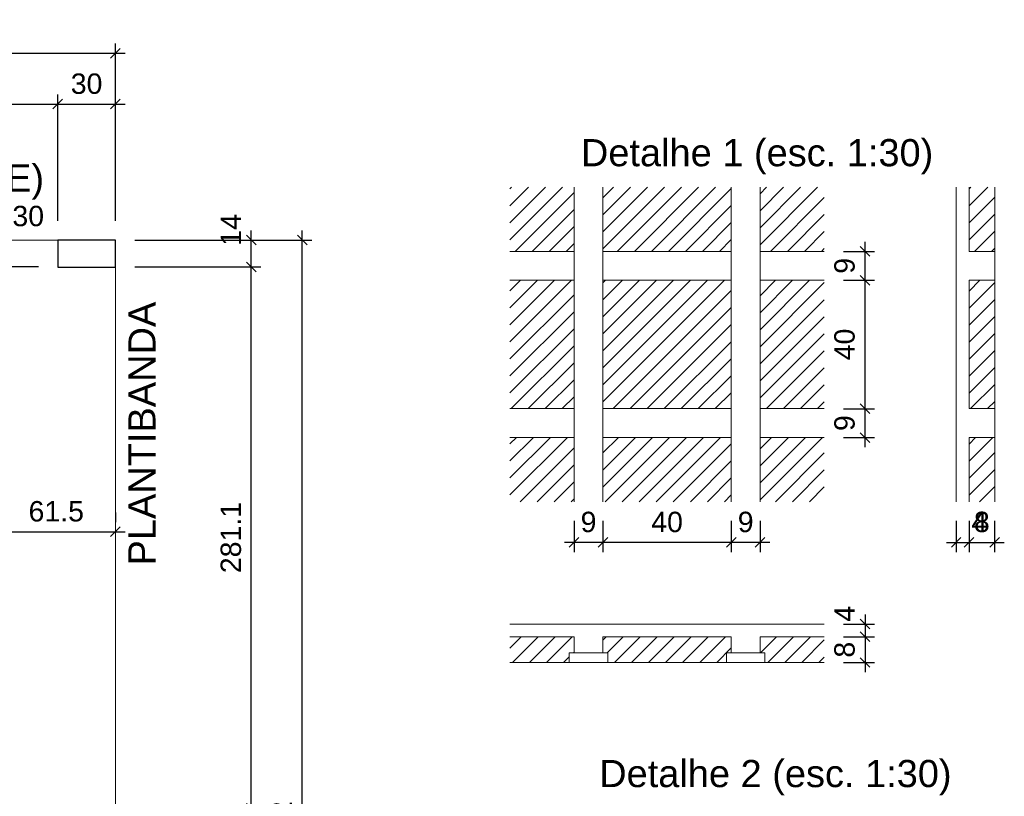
# Model space of a CAD drawing. Header units: millimetres. Extents: x 1852 to 2571, y -668 to -390.
# Tile 51 of 84: x 2315.71 to 2325.94, y -619.57 to -611.5. Entities that reach past the tile are written whole.
import ezdxf

# ---------------------------------------------------------------- set-up
doc = ezdxf.new("R2010")
doc.units = ezdxf.units.MM
for name, color, linetype, lineweight in [('FO-Cotas', 5, 'Continuous', 5), ('FO-Hachuras das lajes', 1, 'Continuous', 20), ('FO-Pilares', 4, 'Continuous', 30), ('FO-Textos das lajes', 3, 'Continuous', 20), ('FO-Textos dos pilares', 7, 'Continuous', 5), ('FO-Títulos', 1, 'Continuous', 20), ('FO-Vigas', 1, 'Continuous', 20)]:
    doc.layers.add(name, color=color, linetype=linetype, lineweight=lineweight)
doc.styles.add('ARIAL', font='arial.ttf')
doc.styles.get("Standard").update_dxf_attribs({"font": 'arial.ttf'})
doc.dimstyles.new('UM_30.000000', dxfattribs={"dimtxt": 0.18, "dimasz": 0.1, "dimexe": 0.1, "dimexo": 0.2, "dimgap": 0, "dimtad": 1, "dimtih": 1, "dimtoh": 1, "dimdec": 1, "dimlfac": 30, "dimzin": 0, "dimdsep": 46, "dimtxsty": 'Standard', "dimcen": 0.09, "dimdle": 0.1, "dimadec": 1, "dimazin": 2, "dimtfac": 1, "dimtdec": 4, "dimtofl": 0, "dimtmove": 0, "dimatfit": 3, "dimfxl": 1, "dimtolj": 1, "dimarcsym": 0})
doc.dimstyles.new('UM_50.000000', dxfattribs={"dimtxt": 0.18, "dimasz": 0.1, "dimexe": 0.1, "dimexo": 0.2, "dimgap": 0, "dimtad": 1, "dimtih": 1, "dimtoh": 1, "dimdec": 1, "dimlfac": 50, "dimzin": 0, "dimdsep": 46, "dimtxsty": 'Standard', "dimcen": 0.09, "dimdle": 0.1, "dimadec": 1, "dimazin": 2, "dimtfac": 1, "dimtdec": 4, "dimtofl": 0, "dimtmove": 0, "dimatfit": 3, "dimfxl": 1, "dimtolj": 1, "dimarcsym": 0})
pattern_1 = [(45, (2277.68165, -592.55964), (-0.08838835, 0.08838835), [])]

# ---------------------------------------------------------------- blocks, each defined once
blk = doc.blocks.new('_Oblique')
at = {"color": 0, "linetype": 'ByBlock', "lineweight": -2}
blk.add_line((-0.5, -0.5), (0.5, 0.5), dxfattribs=at)
blk = doc.blocks.new('*D1625')
at = {"layer": 'FO-Cotas', "color": 0, "lineweight": -2, "transparency": 16777216}
for p, q in [((2306.517, -613.592), (2306.517, -612.28)), ((2316.1, -613.592), (2316.1, -612.28)), ((2306.417, -612.38), (2316.2, -612.38))]:
    blk.add_line(p, q, dxfattribs=at)
at = {"layer": 'FO-Cotas', "color": 0, "lineweight": -2, "transparency": 16777216, "xscale": 0.1, "yscale": 0.1, "zscale": 0.1, "rotation": 180}
blk.add_blockref('_Oblique', (2306.517, -612.38), dxfattribs=at)
at = {"layer": 'FO-Cotas', "color": 0, "lineweight": -2, "transparency": 16777216, "xscale": 0.1, "yscale": 0.1, "zscale": 0.1}
blk.add_blockref('_Oblique', (2316.1, -612.38), dxfattribs=at)
at = {"layer": 'FO-Cotas', "color": 7, "transparency": 16777216, "insert": (2311.308, -612.169), "char_height": 0.2118, "attachment_point": 5, "rotation": 0.0057, "style": 'ARIAL'}
blk.add_mtext('\\A1;479.1', dxfattribs=at)
blk = doc.blocks.new('*D1626')
at = {"layer": 'FO-Cotas', "color": 0, "lineweight": -2, "transparency": 16777216}
for p, q in [((2316.1, -613.592), (2316.1, -612.28)), ((2316.7, -613.592), (2316.7, -612.28)), ((2316, -612.38), (2316.8, -612.38))]:
    blk.add_line(p, q, dxfattribs=at)
at = {"layer": 'FO-Cotas', "color": 0, "lineweight": -2, "transparency": 16777216, "xscale": 0.1, "yscale": 0.1, "zscale": 0.1, "rotation": 180}
blk.add_blockref('_Oblique', (2316.1, -612.38), dxfattribs=at)
at = {"layer": 'FO-Cotas', "color": 0, "lineweight": -2, "transparency": 16777216, "xscale": 0.1, "yscale": 0.1, "zscale": 0.1}
blk.add_blockref('_Oblique', (2316.7, -612.38), dxfattribs=at)
at = {"layer": 'FO-Cotas', "color": 7, "transparency": 16777216, "insert": (2316.4, -612.169), "char_height": 0.2118, "attachment_point": 5, "rotation": 0.0057, "style": 'ARIAL'}
blk.add_mtext('\\A1;30', dxfattribs=at)
blk = doc.blocks.new('*D1627')
at = {"layer": 'FO-Cotas', "color": 0, "lineweight": -2, "transparency": 16777216}
for p, q in [((2277.259, -613.592), (2277.259, -611.751)), ((2316.7, -613.592), (2316.7, -611.751)), ((2277.159, -611.851), (2316.8, -611.851))]:
    blk.add_line(p, q, dxfattribs=at)
at = {"layer": 'FO-Cotas', "color": 0, "lineweight": -2, "transparency": 16777216, "xscale": 0.1, "yscale": 0.1, "zscale": 0.1, "rotation": 180}
blk.add_blockref('_Oblique', (2277.259, -611.851), dxfattribs=at)
at = {"layer": 'FO-Cotas', "color": 0, "lineweight": -2, "transparency": 16777216, "xscale": 0.1, "yscale": 0.1, "zscale": 0.1}
blk.add_blockref('_Oblique', (2316.7, -611.851), dxfattribs=at)
at = {"layer": 'FO-Cotas', "color": 7, "transparency": 16777216, "insert": (2296.979, -611.639), "char_height": 0.2118, "attachment_point": 5, "rotation": 0.0057, "style": 'ARIAL'}
blk.add_mtext('\\A1;1972', dxfattribs=at)
blk = doc.blocks.new('*D1653')
at = {"layer": 'FO-Cotas', "color": 0, "lineweight": -2, "transparency": 16777216}
for p, q in [((2318.112, -619.794), (2318.112, -613.972)), ((2316.9, -614.072), (2318.212, -614.072)), ((2316.9, -619.694), (2318.212, -619.694))]:
    blk.add_line(p, q, dxfattribs=at)
at = {"layer": 'FO-Cotas', "color": 0, "lineweight": -2, "transparency": 16777216, "xscale": 0.1, "yscale": 0.1, "zscale": 0.1}
for p, rotation in [((2318.112, -614.072), 90), ((2318.112, -619.694), 270)]:
    blk.add_blockref('_Oblique', p, dxfattribs=dict(at, rotation=rotation))
at = {"layer": 'FO-Cotas', "color": 7, "transparency": 16777216, "insert": (2317.9, -616.883), "char_height": 0.2118, "attachment_point": 5, "rotation": 90, "style": 'ARIAL'}
blk.add_mtext('\\A1;281.1', dxfattribs=at)
blk = doc.blocks.new('*D1654')
at = {"layer": 'FO-Cotas', "color": 0, "lineweight": -2, "transparency": 16777216}
for p, q in [((2318.112, -614.172), (2318.112, -613.692)), ((2316.9, -613.792), (2318.212, -613.792)), ((2316.9, -614.072), (2318.212, -614.072))]:
    blk.add_line(p, q, dxfattribs=at)
at = {"layer": 'FO-Cotas', "color": 0, "lineweight": -2, "transparency": 16777216, "xscale": 0.1, "yscale": 0.1, "zscale": 0.1}
for p, rotation in [((2318.112, -613.792), 90), ((2318.112, -614.072), 270)]:
    blk.add_blockref('_Oblique', p, dxfattribs=dict(at, rotation=rotation))
at = {"layer": 'FO-Cotas', "color": 7, "transparency": 16777216, "insert": (2317.9, -613.686), "char_height": 0.2118, "attachment_point": 5, "rotation": 90, "style": 'ARIAL'}
blk.add_mtext('\\A1;14', dxfattribs=at)
blk = doc.blocks.new('*D1655')
at = {"layer": 'FO-Cotas', "color": 0, "lineweight": -2, "transparency": 16777216}
for p, q in [((2318.641, -626.296), (2318.641, -613.692)), ((2316.9, -613.792), (2318.741, -613.792)), ((2315.669, -626.196), (2318.741, -626.196))]:
    blk.add_line(p, q, dxfattribs=at)
at = {"layer": 'FO-Cotas', "color": 0, "lineweight": -2, "transparency": 16777216, "xscale": 0.1, "yscale": 0.1, "zscale": 0.1}
for p, rotation in [((2318.641, -613.792), 90), ((2318.641, -626.196), 270)]:
    blk.add_blockref('_Oblique', p, dxfattribs=dict(at, rotation=rotation))
at = {"layer": 'FO-Cotas', "color": 7, "transparency": 16777216, "insert": (2318.429, -619.994), "char_height": 0.2118, "attachment_point": 5, "rotation": 90, "style": 'ARIAL'}
blk.add_mtext('\\A1;620.2', dxfattribs=at)
blk = doc.blocks.new('*D1677')
at = {"layer": 'FO-Cotas', "color": 0, "lineweight": -2, "transparency": 16777216}
for p, q in [((2315.469, -616.623), (2315.469, -616.723)), ((2316.7, -616.623), (2316.7, -616.723)), ((2315.369, -616.823), (2316.8, -616.823))]:
    blk.add_line(p, q, dxfattribs=at)
at = {"layer": 'FO-Cotas', "color": 0, "lineweight": -2, "transparency": 16777216, "xscale": 0.1, "yscale": 0.1, "zscale": 0.1, "rotation": 180}
blk.add_blockref('_Oblique', (2315.469, -616.823), dxfattribs=at)
at = {"layer": 'FO-Cotas', "color": 0, "lineweight": -2, "transparency": 16777216, "xscale": 0.1, "yscale": 0.1, "zscale": 0.1}
blk.add_blockref('_Oblique', (2316.7, -616.823), dxfattribs=at)
at = {"layer": 'FO-Cotas', "color": 7, "transparency": 16777216, "insert": (2316.085, -616.611), "char_height": 0.2118, "attachment_point": 5, "rotation": 0.0057, "style": 'ARIAL'}
blk.add_mtext('\\A1;61.5', dxfattribs=at)
blk = doc.blocks.new('*D1614')
at = {"layer": 'FO-Cotas', "color": 0, "lineweight": -2, "transparency": 16777216}
for p, q in [((2315.464, -613.972), (2315.464, -626.296)), ((2315.9, -614.072), (2315.364, -614.072)), ((2315.9, -626.196), (2315.364, -626.196))]:
    blk.add_line(p, q, dxfattribs=at)
at = {"layer": 'FO-Cotas', "color": 0, "lineweight": -2, "transparency": 16777216, "xscale": 0.1, "yscale": 0.1, "zscale": 0.1}
for p, rotation in [((2315.464, -614.072), 90), ((2315.464, -626.196), 270)]:
    blk.add_blockref('_Oblique', p, dxfattribs=dict(at, rotation=rotation))
at = {"layer": 'FO-Cotas', "color": 7, "transparency": 16777216, "insert": (2315.253, -620.134), "char_height": 0.2118, "attachment_point": 5, "rotation": 90, "style": 'ARIAL'}
blk.add_mtext('\\A1;606.2', dxfattribs=at)
blk = doc.blocks.new('*D1734')
at = {"layer": 'FO-Cotas', "color": 0, "linetype": 'Continuous', "lineweight": -2, "transparency": 16777216}
for p, q in [((2324.489, -615.944), (2324.489, -615.444)), ((2324.266, -615.544), (2324.589, -615.544)), ((2324.266, -615.844), (2324.589, -615.844))]:
    blk.add_line(p, q, dxfattribs=at)
at = {"layer": 'FO-Cotas', "color": 0, "linetype": 'Continuous', "lineweight": -2, "transparency": 16777216, "xscale": 0.1, "yscale": 0.1, "zscale": 0.1}
for p, rotation in [((2324.489, -615.544), 90), ((2324.489, -615.844), 270)]:
    blk.add_blockref('_Oblique', p, dxfattribs=dict(at, rotation=rotation))
at = {"layer": 'FO-Cotas', "color": 7, "linetype": 'Continuous', "transparency": 16777216, "insert": (2324.277, -615.694), "char_height": 0.2118, "attachment_point": 5, "rotation": 90, "style": 'ARIAL'}
blk.add_mtext('\\A1;9', dxfattribs=at)
blk = doc.blocks.new('*D1735')
at = {"layer": 'FO-Cotas', "color": 0, "linetype": 'Continuous', "lineweight": -2, "transparency": 16777216}
for p, q in [((2324.489, -615.644), (2324.489, -614.11)), ((2324.266, -614.21), (2324.589, -614.21)), ((2324.266, -615.544), (2324.589, -615.544))]:
    blk.add_line(p, q, dxfattribs=at)
at = {"layer": 'FO-Cotas', "color": 0, "linetype": 'Continuous', "lineweight": -2, "transparency": 16777216, "xscale": 0.1, "yscale": 0.1, "zscale": 0.1}
for p, rotation in [((2324.489, -614.21), 90), ((2324.489, -615.544), 270)]:
    blk.add_blockref('_Oblique', p, dxfattribs=dict(at, rotation=rotation))
at = {"layer": 'FO-Cotas', "color": 7, "linetype": 'Continuous', "transparency": 16777216, "insert": (2324.277, -614.877), "char_height": 0.2118, "attachment_point": 5, "rotation": 90, "style": 'ARIAL'}
blk.add_mtext('\\A1;40', dxfattribs=at)
blk = doc.blocks.new('*D1736')
at = {"layer": 'FO-Cotas', "color": 0, "linetype": 'Continuous', "lineweight": -2, "transparency": 16777216}
for p, q in [((2324.489, -614.31), (2324.489, -613.81)), ((2324.266, -613.91), (2324.589, -613.91)), ((2324.266, -614.21), (2324.589, -614.21))]:
    blk.add_line(p, q, dxfattribs=at)
at = {"layer": 'FO-Cotas', "color": 0, "linetype": 'Continuous', "lineweight": -2, "transparency": 16777216, "xscale": 0.1, "yscale": 0.1, "zscale": 0.1}
for p, rotation in [((2324.489, -613.91), 90), ((2324.489, -614.21), 270)]:
    blk.add_blockref('_Oblique', p, dxfattribs=dict(at, rotation=rotation))
at = {"layer": 'FO-Cotas', "color": 7, "linetype": 'Continuous', "transparency": 16777216, "insert": (2324.277, -614.06), "char_height": 0.2118, "attachment_point": 5, "rotation": 90, "style": 'ARIAL'}
blk.add_mtext('\\A1;9', dxfattribs=at)
blk = doc.blocks.new('*D1737')
at = {"layer": 'FO-Cotas', "color": 0, "linetype": 'Continuous', "lineweight": -2, "transparency": 16777216}
for p, q in [((2321.466, -616.71), (2321.466, -617.034)), ((2321.766, -616.71), (2321.766, -617.034)), ((2321.866, -616.934), (2321.366, -616.934))]:
    blk.add_line(p, q, dxfattribs=at)
at = {"layer": 'FO-Cotas', "color": 0, "linetype": 'Continuous', "lineweight": -2, "transparency": 16777216, "xscale": 0.1, "yscale": 0.1, "zscale": 0.1, "rotation": 180}
blk.add_blockref('_Oblique', (2321.466, -616.934), dxfattribs=at)
at = {"layer": 'FO-Cotas', "color": 0, "linetype": 'Continuous', "lineweight": -2, "transparency": 16777216, "xscale": 0.1, "yscale": 0.1, "zscale": 0.1}
blk.add_blockref('_Oblique', (2321.766, -616.934), dxfattribs=at)
at = {"layer": 'FO-Cotas', "color": 7, "linetype": 'Continuous', "transparency": 16777216, "insert": (2321.616, -616.722), "char_height": 0.2118, "attachment_point": 5, "rotation": 0.0057, "style": 'ARIAL'}
blk.add_mtext('\\A1;9', dxfattribs=at)
blk = doc.blocks.new('*D1738')
at = {"layer": 'FO-Cotas', "color": 0, "linetype": 'Continuous', "lineweight": -2, "transparency": 16777216}
for p, q in [((2321.766, -616.71), (2321.766, -617.034)), ((2323.099, -616.71), (2323.099, -617.034)), ((2323.199, -616.934), (2321.666, -616.934))]:
    blk.add_line(p, q, dxfattribs=at)
at = {"layer": 'FO-Cotas', "color": 0, "linetype": 'Continuous', "lineweight": -2, "transparency": 16777216, "xscale": 0.1, "yscale": 0.1, "zscale": 0.1, "rotation": 180}
blk.add_blockref('_Oblique', (2321.766, -616.934), dxfattribs=at)
at = {"layer": 'FO-Cotas', "color": 0, "linetype": 'Continuous', "lineweight": -2, "transparency": 16777216, "xscale": 0.1, "yscale": 0.1, "zscale": 0.1}
blk.add_blockref('_Oblique', (2323.099, -616.934), dxfattribs=at)
at = {"layer": 'FO-Cotas', "color": 7, "linetype": 'Continuous', "transparency": 16777216, "insert": (2322.432, -616.722), "char_height": 0.2118, "attachment_point": 5, "rotation": 0.0057, "style": 'ARIAL'}
blk.add_mtext('\\A1;40', dxfattribs=at)
blk = doc.blocks.new('*D1739')
at = {"layer": 'FO-Cotas', "color": 0, "linetype": 'Continuous', "lineweight": -2, "transparency": 16777216}
for p, q in [((2323.099, -616.71), (2323.099, -617.034)), ((2323.399, -616.71), (2323.399, -617.034)), ((2323.499, -616.934), (2322.999, -616.934))]:
    blk.add_line(p, q, dxfattribs=at)
at = {"layer": 'FO-Cotas', "color": 0, "linetype": 'Continuous', "lineweight": -2, "transparency": 16777216, "xscale": 0.1, "yscale": 0.1, "zscale": 0.1, "rotation": 180}
blk.add_blockref('_Oblique', (2323.099, -616.934), dxfattribs=at)
at = {"layer": 'FO-Cotas', "color": 0, "linetype": 'Continuous', "lineweight": -2, "transparency": 16777216, "xscale": 0.1, "yscale": 0.1, "zscale": 0.1}
blk.add_blockref('_Oblique', (2323.399, -616.934), dxfattribs=at)
at = {"layer": 'FO-Cotas', "color": 7, "linetype": 'Continuous', "transparency": 16777216, "insert": (2323.249, -616.722), "char_height": 0.2118, "attachment_point": 5, "rotation": 0.0057, "style": 'ARIAL'}
blk.add_mtext('\\A1;9', dxfattribs=at)
blk = doc.blocks.new('*D1740')
at = {"layer": 'FO-Cotas', "color": 0, "linetype": 'Continuous', "lineweight": -2, "transparency": 16777216}
for p, q in [((2325.436, -616.71), (2325.436, -617.034)), ((2325.57, -616.71), (2325.57, -617.034)), ((2325.336, -616.934), (2325.67, -616.934))]:
    blk.add_line(p, q, dxfattribs=at)
at = {"layer": 'FO-Cotas', "color": 0, "linetype": 'Continuous', "lineweight": -2, "transparency": 16777216, "xscale": 0.1, "yscale": 0.1, "zscale": 0.1, "rotation": 180}
blk.add_blockref('_Oblique', (2325.436, -616.934), dxfattribs=at)
at = {"layer": 'FO-Cotas', "color": 0, "linetype": 'Continuous', "lineweight": -2, "transparency": 16777216, "xscale": 0.1, "yscale": 0.1, "zscale": 0.1}
blk.add_blockref('_Oblique', (2325.57, -616.934), dxfattribs=at)
at = {"layer": 'FO-Cotas', "color": 7, "linetype": 'Continuous', "transparency": 16777216, "insert": (2325.676, -616.722), "char_height": 0.2118, "attachment_point": 5, "rotation": 0.0057, "style": 'ARIAL'}
blk.add_mtext('\\A1;4', dxfattribs=at)
blk = doc.blocks.new('*D1741')
at = {"layer": 'FO-Cotas', "color": 0, "linetype": 'Continuous', "lineweight": -2, "transparency": 16777216}
for p, q in [((2325.57, -616.71), (2325.57, -617.034)), ((2325.836, -616.71), (2325.836, -617.034)), ((2325.47, -616.934), (2325.936, -616.934))]:
    blk.add_line(p, q, dxfattribs=at)
at = {"layer": 'FO-Cotas', "color": 0, "linetype": 'Continuous', "lineweight": -2, "transparency": 16777216, "xscale": 0.1, "yscale": 0.1, "zscale": 0.1, "rotation": 180}
blk.add_blockref('_Oblique', (2325.57, -616.934), dxfattribs=at)
at = {"layer": 'FO-Cotas', "color": 0, "linetype": 'Continuous', "lineweight": -2, "transparency": 16777216, "xscale": 0.1, "yscale": 0.1, "zscale": 0.1}
blk.add_blockref('_Oblique', (2325.836, -616.934), dxfattribs=at)
at = {"layer": 'FO-Cotas', "color": 7, "linetype": 'Continuous', "transparency": 16777216, "insert": (2325.703, -616.722), "char_height": 0.2118, "attachment_point": 5, "rotation": 0.0057, "style": 'ARIAL'}
blk.add_mtext('\\A1;8', dxfattribs=at)
blk = doc.blocks.new('*D1742')
at = {"layer": 'FO-Cotas', "color": 0, "linetype": 'Continuous', "lineweight": -2, "transparency": 16777216}
for p, q in [((2324.489, -617.681), (2324.489, -618.014)), ((2324.266, -617.781), (2324.589, -617.781)), ((2324.266, -617.914), (2324.589, -617.914))]:
    blk.add_line(p, q, dxfattribs=at)
at = {"layer": 'FO-Cotas', "color": 0, "linetype": 'Continuous', "lineweight": -2, "transparency": 16777216, "xscale": 0.1, "yscale": 0.1, "zscale": 0.1}
for p, rotation in [((2324.489, -617.781), 90), ((2324.489, -617.914), 270)]:
    blk.add_blockref('_Oblique', p, dxfattribs=dict(at, rotation=rotation))
at = {"layer": 'FO-Cotas', "color": 7, "linetype": 'Continuous', "transparency": 16777216, "insert": (2324.277, -617.675), "char_height": 0.2118, "attachment_point": 5, "rotation": 90, "style": 'ARIAL'}
blk.add_mtext('\\A1;4', dxfattribs=at)
blk = doc.blocks.new('*D1743')
at = {"layer": 'FO-Cotas', "color": 0, "linetype": 'Continuous', "lineweight": -2, "transparency": 16777216}
for p, q in [((2324.489, -617.814), (2324.489, -618.281)), ((2324.266, -617.914), (2324.589, -617.914)), ((2324.266, -618.181), (2324.589, -618.181))]:
    blk.add_line(p, q, dxfattribs=at)
at = {"layer": 'FO-Cotas', "color": 0, "linetype": 'Continuous', "lineweight": -2, "transparency": 16777216, "xscale": 0.1, "yscale": 0.1, "zscale": 0.1}
for p, rotation in [((2324.489, -617.914), 90), ((2324.489, -618.181), 270)]:
    blk.add_blockref('_Oblique', p, dxfattribs=dict(at, rotation=rotation))
at = {"layer": 'FO-Cotas', "color": 7, "linetype": 'Continuous', "transparency": 16777216, "insert": (2324.277, -618.048), "char_height": 0.2118, "attachment_point": 5, "rotation": 90, "style": 'ARIAL'}
blk.add_mtext('\\A1;8', dxfattribs=at)

msp = doc.modelspace()

# ---------------------------------------------------------------- hatches: boundary and pattern name
at = {"layer": 'FO-Hachuras das lajes', "linetype": 'Continuous'}
h = msp.add_hatch(dxfattribs=at)
h.set_pattern_fill('ANSI31', color=256, style=0)
h.set_pattern_definition(pattern_1)
h.paths.add_polyline_path([(2320.7989, -613.9103), (2320.7989, -613.2436), (2321.4656, -613.2436), (2321.4656, -613.9103), (2320.7989, -613.9103)])
h = msp.add_hatch(dxfattribs=at)
h.set_pattern_fill('ANSI31', color=256, style=0)
h.set_pattern_definition(pattern_1)
h.paths.add_polyline_path([(2321.7656, -613.9103), (2321.7656, -613.2436), (2323.0989, -613.2436), (2323.0989, -613.9103), (2321.7656, -613.9103)])
h = msp.add_hatch(dxfattribs=at)
h.set_pattern_fill('ANSI31', color=256, style=0)
h.set_pattern_definition(pattern_1)
h.paths.add_polyline_path([(2323.3989, -613.9103), (2323.3989, -613.2436), (2324.0656, -613.2436), (2324.0656, -613.9103), (2323.3989, -613.9103)])
h = msp.add_hatch(dxfattribs=at)
h.set_pattern_fill('ANSI31', color=256, style=0)
h.set_pattern_definition(pattern_1)
h.paths.add_polyline_path([(2325.5697, -613.9103), (2325.5697, -613.2436), (2325.8364, -613.2436), (2325.8364, -613.9103), (2325.5697, -613.9103)])
h = msp.add_hatch(dxfattribs=at)
h.set_pattern_fill('ANSI31', color=256, style=0)
h.set_pattern_definition(pattern_1)
h.paths.add_polyline_path([(2320.7989, -615.5436), (2320.7989, -614.2103), (2321.4656, -614.2103), (2321.4656, -615.5436), (2320.7989, -615.5436)])
h = msp.add_hatch(dxfattribs=at)
h.set_pattern_fill('ANSI31', color=256, style=0)
h.set_pattern_definition(pattern_1)
h.paths.add_polyline_path([(2321.7656, -615.5436), (2321.7656, -614.2103), (2323.0989, -614.2103), (2323.0989, -615.5436), (2321.7656, -615.5436)])
h = msp.add_hatch(dxfattribs=at)
h.set_pattern_fill('ANSI31', color=256, style=0)
h.set_pattern_definition(pattern_1)
h.paths.add_polyline_path([(2323.3989, -615.5436), (2323.3989, -614.2103), (2324.0656, -614.2103), (2324.0656, -615.5436), (2323.3989, -615.5436)])
h = msp.add_hatch(dxfattribs=at)
h.set_pattern_fill('ANSI31', color=256, style=0)
h.set_pattern_definition(pattern_1)
h.paths.add_polyline_path([(2325.5697, -615.5436), (2325.5697, -614.2103), (2325.8364, -614.2103), (2325.8364, -615.5436), (2325.5697, -615.5436)])
h = msp.add_hatch(dxfattribs=at)
h.set_pattern_fill('ANSI31', color=256, style=0)
h.set_pattern_definition(pattern_1)
h.paths.add_polyline_path([(2320.7989, -616.5103), (2320.7989, -615.8436), (2321.4656, -615.8436), (2321.4656, -616.5103), (2320.7989, -616.5103)])
h = msp.add_hatch(dxfattribs=at)
h.set_pattern_fill('ANSI31', color=256, style=0)
h.set_pattern_definition(pattern_1)
h.paths.add_polyline_path([(2321.7656, -616.5103), (2321.7656, -615.8436), (2323.0989, -615.8436), (2323.0989, -616.5103), (2321.7656, -616.5103)])
h = msp.add_hatch(dxfattribs=at)
h.set_pattern_fill('ANSI31', color=256, style=0)
h.set_pattern_definition(pattern_1)
h.paths.add_polyline_path([(2323.3989, -616.5103), (2323.3989, -615.8436), (2324.0656, -615.8436), (2324.0656, -616.5103), (2323.3989, -616.5103)])
h = msp.add_hatch(dxfattribs=at)
h.set_pattern_fill('ANSI31', color=256, style=0)
h.set_pattern_definition(pattern_1)
h.paths.add_polyline_path([(2325.5697, -616.5103), (2325.5697, -615.8436), (2325.8364, -615.8436), (2325.8364, -616.5103), (2325.5697, -616.5103)])
h = msp.add_hatch(dxfattribs=at)
h.set_pattern_fill('ANSI31', color=256, style=0)
h.set_pattern_definition(pattern_1)
h.paths.add_polyline_path([(2320.7989, -617.9144), (2321.4656, -617.9144), (2321.4656, -618.0811), (2321.4156, -618.0811), (2321.4156, -618.1811), (2320.7989, -618.1811), (2320.7989, -617.9144)])
h = msp.add_hatch(dxfattribs=at)
h.set_pattern_fill('ANSI31', color=256, style=0)
h.set_pattern_definition(pattern_1)
h.paths.add_polyline_path([(2321.7656, -617.9144), (2323.0989, -617.9144), (2323.0989, -618.0811), (2323.0489, -618.0811), (2323.0489, -618.1811), (2321.8156, -618.1811), (2321.8156, -618.0811), (2321.7656, -618.0811), (2321.7656, -617.9144)])
h = msp.add_hatch(dxfattribs=at)
h.set_pattern_fill('ANSI31', color=256, style=0)
h.set_pattern_definition(pattern_1)
h.paths.add_polyline_path([(2323.3989, -617.9144), (2324.0656, -617.9144), (2324.0656, -618.1811), (2323.4489, -618.1811), (2323.4489, -618.0811), (2323.3989, -618.0811), (2323.3989, -617.9144)])

# ---------------------------------------------------------------- linework, layer by layer
for p, q in [((2325.8364, -613.9103), (2325.8364, -613.2436)), ((2325.8364, -615.5436), (2325.8364, -614.2103)), ((2325.8364, -616.5103), (2325.8364, -615.8436)), ((2320.7989, -618.1811), (2321.4156, -618.1811)), ((2321.8156, -618.1811), (2323.0489, -618.1811)), ((2323.4489, -618.1811), (2324.0656, -618.1811))]:
    msp.add_line(p, q, dxfattribs=at)
at = {"layer": 'FO-Pilares'}
msp.add_lwpolyline([(2316.0997, -613.7924), (2316.0997, -613.9324), (2316.0997, -614.0724), (2316.3997, -614.0724), (2316.6997, -614.0724), (2316.6997, -613.9324), (2316.6997, -613.7924), (2316.3997, -613.7924), (2316.0997, -613.7924)], close=True, dxfattribs=at)
at = {"layer": 'FO-Textos das lajes', "linetype": 'Continuous'}
for p, q in [((2321.4656, -613.9103), (2321.4656, -613.2436)), ((2321.7656, -613.9103), (2321.7656, -613.2436)), ((2323.0989, -613.9103), (2323.0989, -613.2436)), ((2323.3989, -613.9103), (2323.3989, -613.2436)), ((2325.4364, -616.5103), (2325.4364, -613.2436)), ((2320.7989, -613.9103), (2321.4656, -613.9103)), ((2321.4656, -614.2103), (2321.4656, -613.9103)), ((2321.7656, -614.2103), (2321.7656, -613.9103)), ((2321.7656, -613.9103), (2323.0989, -613.9103)), ((2323.0989, -614.2103), (2323.0989, -613.9103)), ((2323.3989, -614.2103), (2323.3989, -613.9103)), ((2323.3989, -613.9103), (2324.0656, -613.9103)), ((2320.7989, -614.2103), (2321.4656, -614.2103)), ((2321.4656, -615.5436), (2321.4656, -614.2103)), ((2321.7656, -615.5436), (2321.7656, -614.2103)), ((2321.7656, -614.2103), (2323.0989, -614.2103)), ((2323.0989, -615.5436), (2323.0989, -614.2103)), ((2323.3989, -615.5436), (2323.3989, -614.2103)), ((2323.3989, -614.2103), (2324.0656, -614.2103)), ((2320.7989, -615.5436), (2321.4656, -615.5436)), ((2321.4656, -615.8436), (2321.4656, -615.5436)), ((2321.7656, -615.8436), (2321.7656, -615.5436)), ((2321.7656, -615.5436), (2323.0989, -615.5436)), ((2323.0989, -615.8436), (2323.0989, -615.5436)), ((2323.3989, -615.8436), (2323.3989, -615.5436)), ((2323.3989, -615.5436), (2324.0656, -615.5436)), ((2320.7989, -615.8436), (2321.4656, -615.8436)), ((2321.4656, -616.5103), (2321.4656, -615.8436)), ((2321.7656, -616.5103), (2321.7656, -615.8436)), ((2321.7656, -615.8436), (2323.0989, -615.8436)), ((2323.0989, -616.5103), (2323.0989, -615.8436)), ((2323.3989, -616.5103), (2323.3989, -615.8436)), ((2323.3989, -615.8436), (2324.0656, -615.8436)), ((2320.7989, -617.7811), (2324.0656, -617.7811)), ((2320.7989, -617.9144), (2321.4656, -617.9144)), ((2321.4656, -617.9144), (2321.4656, -618.0811)), ((2321.7656, -617.9144), (2323.0989, -617.9144)), ((2321.7656, -617.9144), (2321.7656, -618.0811)), ((2323.0989, -617.9144), (2323.0989, -618.0811)), ((2323.3989, -617.9144), (2324.0656, -617.9144)), ((2323.3989, -617.9144), (2323.3989, -618.0811))]:
    msp.add_line(p, q, dxfattribs=at)
msp.add_lwpolyline([(2325.5697, -616.5103), (2325.5697, -615.8436), (2325.8364, -615.8436), (2325.8364, -615.5436), (2325.5697, -615.5436), (2325.5697, -614.2103), (2325.8364, -614.2103), (2325.8364, -613.9103), (2325.5697, -613.9103), (2325.5697, -613.2436)], dxfattribs=at)
for points in [[(2321.4156, -618.1811), (2321.4156, -618.0811), (2321.8156, -618.0811), (2321.8156, -618.1811), (2321.4156, -618.1811)], [(2323.0489, -618.1811), (2323.0489, -618.0811), (2323.4489, -618.0811), (2323.4489, -618.1811), (2323.0489, -618.1811)]]:
    msp.add_lwpolyline(points, close=True, dxfattribs=at)
at = {"layer": 'FO-Vigas'}
for p, q in [((2306.5169, -613.7924), (2316.0997, -613.7924)), ((2316.6997, -619.694), (2316.6997, -614.0724))]:
    msp.add_line(p, q, dxfattribs=at)

# ---------------------------------------------------------------- texts
at = {"layer": 'FO-Textos dos pilares', "linetype": 'Continuous', "attachment_point": 9, "line_spacing_factor": 0.798, "style": 'ARIAL'}
for s, insert, char_height, width in [('P22(NASCE)', (2315.9583, -613.3736), 0.2824, 4.687322), ('14x30', (2315.9581, -613.6514), 0.2118, 1.608402)]:
    msp.add_mtext(s, dxfattribs=dict(at, insert=insert, char_height=char_height, width=width))
at = {"layer": 'FO-Títulos', "linetype": 'Continuous', "char_height": 0.2824, "attachment_point": 8, "line_spacing_factor": 0.798, "style": 'ARIAL'}
for s, insert, width in [('Detalhe 1 (esc. 1:30)', (2323.3676, -613.1106), 7.387964), ('Detalhe 2 (esc. 1:30)', (2323.5576, -619.5606), 7.36342)]:
    msp.add_mtext(s, dxfattribs=dict(at, insert=insert, width=width))
at = {"layer": 'FO-Vigas', "insert": (2317.1166, -617.1729), "char_height": 0.2824, "width": 4.687322, "attachment_point": 7, "rotation": 90, "line_spacing_factor": 0.798, "style": 'ARIAL'}
msp.add_mtext('PLANTIBANDA', dxfattribs=at)

# ---------------------------------------------------------------- dimensions: what is measured, and where the dimension line sits
at = {"layer": 'FO-Cotas'}
for base, p1, p2, picture, middle in [((2316.6997, -611.8509), (2277.2589, -613.7924), (2316.6997, -613.7924), '*D1627', (2296.9793, -611.6391)), ((2316.0997, -612.3804), (2306.5169, -613.7924), (2316.0997, -613.7924), '*D1625', (2311.3083, -612.1686)), ((2316.6997, -612.3804), (2316.0997, -613.7924), (2316.6997, -613.7924), '*D1626', (2316.3997, -612.1686)), ((2316.6997, -616.823), (2315.4693, -616.823), (2316.6997, -616.823), '*D1677', (2316.0845, -616.6112))]:
    dim = msp.add_linear_dim(base=base, p1=p1, p2=p2, dimstyle='UM_50.000000', override={"dimtxt": 0.2118, "dimasz": 0.1, "dimexe": 0.1, "dimexo": 0.2, "dimtad": 1, "dimtih": 0, "dimtoh": 0, "dimdec": 1, "dimlfac": 50, "dimzin": 8, "dimtxsty": 'ARIAL', "dimblk": 'Oblique', "dimblk1": 'Oblique', "dimblk2": 'Oblique', "dimsah": 1, "dimdle": 0.1, "dimse1": 0, "dimse2": 0, "dimclrt": 7, "dimadec": 1, "dimazin": 3, "dimtmove": 2, "dimldrblk": 'Oblique'}, dxfattribs=at)
    dim.commit()
    dim.dimension.update_dxf_attribs({"geometry": picture, "text_midpoint": middle, "dimtype": 160, "text_rotation": 0.00573})
for base, p1, p2, picture, middle in [((2318.1117, -613.7924), (2316.6997, -614.0724), (2316.6997, -613.7924), '*D1654', (2317.8999, -613.6865)), ((2318.6412, -613.7924), (2315.4693, -626.1956), (2316.6997, -613.7924), '*D1655', (2318.4294, -619.994)), ((2315.4643, -626.1956), (2316.0997, -614.0724), (2316.0997, -626.1956), '*D1614', (2315.2525, -620.134)), ((2318.1117, -614.0724), (2316.6997, -619.694), (2316.6997, -614.0724), '*D1653', (2317.8999, -616.8832))]:
    dim = msp.add_linear_dim(base=base, p1=p1, p2=p2, angle=90, dimstyle='UM_50.000000', override={"dimtxt": 0.2118, "dimasz": 0.1, "dimexe": 0.1, "dimexo": 0.2, "dimtad": 1, "dimtih": 0, "dimtoh": 0, "dimdec": 1, "dimlfac": 50, "dimzin": 8, "dimtxsty": 'ARIAL', "dimblk": 'Oblique', "dimblk1": 'Oblique', "dimblk2": 'Oblique', "dimsah": 1, "dimdle": 0.1, "dimse1": 0, "dimse2": 0, "dimclrt": 7, "dimadec": 1, "dimazin": 3, "dimtmove": 2, "dimldrblk": 'Oblique'}, dxfattribs=at)
    dim.commit()
    dim.dimension.update_dxf_attribs({"geometry": picture, "text_midpoint": middle, "dimtype": 160, "text_rotation": 90})
at = {"layer": 'FO-Cotas', "linetype": 'Continuous'}
for base, p1, p2, picture, middle in [((2324.4892, -613.9103), (2324.0656, -614.2103), (2324.0656, -613.9103), '*D1736', (2324.2774, -614.0603)), ((2324.4892, -614.2103), (2324.0656, -615.5436), (2324.0656, -614.2103), '*D1735', (2324.2774, -614.877)), ((2324.4892, -615.5436), (2324.0656, -615.8436), (2324.0656, -615.5436), '*D1734', (2324.2774, -615.6936)), ((2324.4892, -617.9144), (2324.0656, -617.7811), (2324.0656, -617.9144), '*D1742', (2324.2774, -617.6752)), ((2324.4892, -618.1811), (2324.0656, -617.9144), (2324.0656, -618.1811), '*D1743', (2324.2774, -618.0478))]:
    dim = msp.add_linear_dim(base=base, p1=p1, p2=p2, angle=90, dimstyle='UM_30.000000', override={"dimtxt": 0.2118, "dimasz": 0.1, "dimexe": 0.1, "dimexo": 0.2, "dimtad": 1, "dimtih": 0, "dimtoh": 0, "dimdec": 1, "dimlfac": 30, "dimzin": 8, "dimtxsty": 'ARIAL', "dimblk": 'Oblique', "dimblk1": 'Oblique', "dimblk2": 'Oblique', "dimsah": 1, "dimdle": 0.1, "dimse1": 0, "dimse2": 0, "dimclrt": 7, "dimadec": 1, "dimazin": 3, "dimtmove": 2, "dimldrblk": 'Oblique'}, dxfattribs=at)
    dim.commit()
    dim.dimension.update_dxf_attribs({"geometry": picture, "text_midpoint": middle, "dimtype": 160, "text_rotation": 90})
for base, p1, p2, picture, middle in [((2321.4656, -616.9339), (2321.7656, -616.5103), (2321.4656, -616.5103), '*D1737', (2321.6156, -616.7221)), ((2321.7656, -616.9339), (2323.0989, -616.5103), (2321.7656, -616.5103), '*D1738', (2322.4322, -616.7221)), ((2323.0989, -616.9339), (2323.3989, -616.5103), (2323.0989, -616.5103), '*D1739', (2323.2489, -616.7221)), ((2325.5697, -616.9339), (2325.4364, -616.5103), (2325.5697, -616.5103), '*D1740', (2325.6756, -616.7221)), ((2325.8364, -616.9339), (2325.5697, -616.5103), (2325.8364, -616.5103), '*D1741', (2325.703, -616.7221))]:
    dim = msp.add_linear_dim(base=base, p1=p1, p2=p2, dimstyle='UM_30.000000', override={"dimtxt": 0.2118, "dimasz": 0.1, "dimexe": 0.1, "dimexo": 0.2, "dimtad": 1, "dimtih": 0, "dimtoh": 0, "dimdec": 1, "dimlfac": 30, "dimzin": 8, "dimtxsty": 'ARIAL', "dimblk": 'Oblique', "dimblk1": 'Oblique', "dimblk2": 'Oblique', "dimsah": 1, "dimdle": 0.1, "dimse1": 0, "dimse2": 0, "dimclrt": 7, "dimadec": 1, "dimazin": 3, "dimtmove": 2, "dimldrblk": 'Oblique'}, dxfattribs=at)
    dim.commit()
    dim.dimension.update_dxf_attribs({"geometry": picture, "text_midpoint": middle, "dimtype": 160, "text_rotation": 0.00573})

doc.saveas('drawing.dxf')
